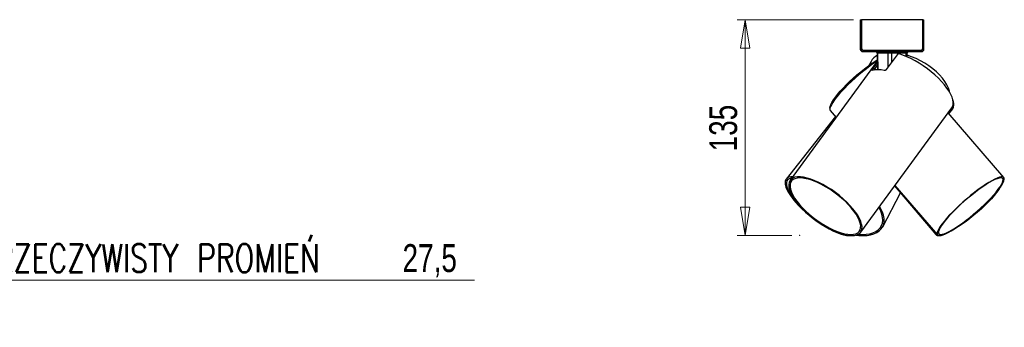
# Model space of a CAD drawing. Header units: millimetres. Extents: x 331 to 1010, y 451 to 656.
# Tile 4 of 4: x 887 to 1010, y 451 to 490. Entities that reach past the tile are written whole.
import ezdxf

# ---------------------------------------------------------------- set-up
doc = ezdxf.new("R2010")
doc.units = ezdxf.units.MM
doc.header["$PDSIZE"] = -1
doc.styles.add('SLDTEXTSTYLE0', font='TXT', dxfattribs={"width": 0.75})
doc.styles.add('SLDTEXTSTYLE1', font='TXT', dxfattribs={"width": 0.75, "bigfont": 'bigfont'})
doc.dimstyles.new('SLDDIMSTYLE1', dxfattribs={"dimtxt": 3.5, "dimasz": 3.556, "dimexe": 0, "dimexo": 0.0625, "dimgap": 0.875, "dimtad": 0, "dimtih": 1, "dimtoh": 1, "dimdec": 1, "dimlfac": 5, "dimrnd": 1e-09, "dimzin": 12, "dimdsep": 46, "dimtxsty": 'SLDTEXTSTYLE0', "dimblk1": 'CLOSED', "dimblk2": 'CLOSED', "dimsah": 1, "dimcen": 0, "dimadec": 0, "dimazin": 3, "dimtfac": 1, "dimtdec": 1, "dimtofl": 0, "dimtmove": 0, "dimatfit": 3, "dimldrblk": 'CLOSED', "dimfxl": 0, "dimfrac": 2, "dimtolj": 1, "dimtzin": 12, "dimarcsym": 0})
doc.dimstyles.new('SLDDIMSTYLE3', dxfattribs={"dimtxt": 3.5, "dimasz": 3.556, "dimexe": 0, "dimexo": 0.0625, "dimgap": 0.875, "dimtad": 1, "dimdec": 0, "dimlfac": 5, "dimrnd": 1e-09, "dimzin": 12, "dimdsep": 46, "dimtxsty": 'SLDTEXTSTYLE0', "dimblk1": 'CLOSED', "dimblk2": 'CLOSED', "dimsah": 1, "dimcen": 0.09, "dimadec": 0, "dimazin": 3, "dimtfac": 1, "dimtofl": 0, "dimtmove": 0, "dimatfit": 3, "dimldrblk": 'CLOSED', "dimfxl": 0, "dimfrac": 2, "dimtolj": 1, "dimtzin": 12, "dimarcsym": 0})

# ---------------------------------------------------------------- blocks, each defined once
blk = doc.blocks.new('_Closed')
at = {"color": 0, "linetype": 'ByBlock', "lineweight": -2}
for p, q in [((-1, 0.166667), (0, 0)), ((-1, 0.166667), (-1, -0.166667)), ((0, 0), (-1, -0.166667)), ((0, 0), (-1, 0))]:
    blk.add_line(p, q, dxfattribs=at)
blk = doc.blocks.new('_D_1')
at = {"color": 7, "linetype": 'Continuous', "lineweight": 0}
for p, q in [((873.76, 463.74), (881.84, 457.42)), ((881.84, 457.42), (943.7, 457.42))]:
    blk.add_line(p, q, dxfattribs=at)
at = {"color": 7, "linetype": 'Continuous', "lineweight": 18, "xscale": 3.556, "yscale": 3.556, "rotation": 141.9784805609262}
blk.add_blockref('_Closed', (873.76, 463.74, 8.46), dxfattribs=at)
at = {"color": 7, "linetype": 'Continuous', "lineweight": 18, "char_height": 3.5, "attachment_point": 1}
for s, insert, style in [('RZECZYWISTY PROMIEŃ', (883.43, 461.93), 'SLDTEXTSTYLE1'), ('27,5', (934.65, 461.93), 'SLDTEXTSTYLE0')]:
    blk.add_mtext(s, dxfattribs=dict(at, insert=insert, style=style))
blk = doc.blocks.new('_D_4')
at = {"color": 7, "linetype": 'Continuous', "lineweight": 0}
for p, q in [((991.32, 490.1), (976.69, 490.1)), ((977.69, 463.02), (977.69, 490.1)), ((983.54, 463.02), (976.69, 463.02))]:
    blk.add_line(p, q, dxfattribs=at)
at = {"color": 7, "linetype": 'Continuous', "lineweight": 18, "xscale": 3.556, "yscale": 3.556}
for p, rotation in [((977.69, 490.1), 90.0000000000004), ((977.69, 463.02), 270.0000000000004)]:
    blk.add_blockref('_Closed', p, dxfattribs=dict(at, rotation=rotation))
at = {"color": 7, "linetype": 'Continuous', "lineweight": 18, "insert": (973.18, 473.57), "char_height": 3.5, "attachment_point": 1, "rotation": 90, "style": 'SLDTEXTSTYLE0'}
blk.add_mtext('135', dxfattribs=at)

msp = doc.modelspace()

# ---------------------------------------------------------------- linework, layer by layer
at = {"color": 7, "linetype": 'Continuous', "lineweight": 25}
for p, q in [((992.156, 490.1), (992.316, 490.1)), ((992.156, 490.1), (992.156, 486.42)), ((992.316, 490.1), (992.316, 486.46)), ((999.996, 490.1), (992.316, 490.1)), ((992.316, 490.1), (992.316, 486.42)), ((999.996, 486.46), (999.996, 490.1)), ((999.996, 486.42), (999.996, 490.1)), ((999.996, 490.1), (1000.156, 490.1)), ((1000.156, 486.42), (1000.156, 490.1)), ((992.156, 486.42), (992.316, 486.42)), ((992.476, 486.26), (992.476, 486.1)), ((992.476, 486.26), (999.836, 486.26)), ((992.476, 486.1), (999.836, 486.1)), ((992.516, 486.26), (999.796, 486.26)), ((999.836, 486.1), (999.836, 486.26)), ((999.996, 486.42), (1000.156, 486.42)), ((994.293, 484.879), (983.334, 469.946)), ((993.507, 484.871), (993.232, 484.353)), ((994.278, 485.902), (994.288, 485.063)), ((994.281, 485.902), (994.306, 483.823)), ((995.646, 485.901), (994.336, 485.901)), ((996.776, 485.69), (995.413, 483.832)), ((997.905, 485.901), (996.064, 485.901)), ((998.026, 485.444), (998.031, 485.902)), ((998.031, 485.645), (998.034, 485.902)), ((993.675, 483.832), (994.296, 484.678)), ((993.865, 483.78), (994.299, 484.372)), ((988.386, 478.702), (989.129, 477.842)), ((992.203, 463.438), (1003.655, 479.043)), ((1003.283, 478.284), (1003.765, 478.896)), ((989.029, 477.958), (982.839, 470.093)), ((1010.191, 470.287), (1003.183, 478.4)), ((996.468, 469.25), (1001.656, 463.134)), ((996.506, 469.302), (1001.866, 463.097)), ((994.965, 464.118), (997.216, 468.369)), ((990.733, 463.011), (990.893, 463.019)), ((1002.061, 463.013), (1002, 463.011))]:
    msp.add_line(p, q, dxfattribs=at)
at = {"color": 8, "linetype": 'Continuous', "lineweight": 25}
for p, q in [((994.336, 485.901), (994.362, 483.822)), ((995.649, 484.153), (995.646, 485.901)), ((996.064, 485.901), (996.066, 484.722)), ((997.9, 485.497), (997.905, 485.901)), ((993.675, 483.832), (993.748, 483.751))]:
    msp.add_line(p, q, dxfattribs=at)
at = {"color": 7, "linetype": 'Continuous', "lineweight": 25, "flags": 128}
for points in [[(996.18, 486.1), (996.157, 486.096), (996.136, 486.085), (996.116, 486.066), (996.098, 486.042), (996.084, 486.012), (996.073, 485.977), (996.066, 485.94), (996.064, 485.901)], [(998.021, 486.1), (997.999, 486.096), (997.977, 486.085), (997.957, 486.066), (997.94, 486.042), (997.925, 486.012), (997.914, 485.977), (997.908, 485.94), (997.905, 485.901)], [(994.292, 484.947), (993.85, 484.643), (993.389, 484.308), (992.917, 483.947), (992.441, 483.565), (991.966, 483.167), (991.498, 482.758), (991.044, 482.343), (990.609, 481.928), (990.199, 481.517), (989.818, 481.116), (989.473, 480.73), (989.167, 480.364), (988.904, 480.023), (988.688, 479.711), (988.521, 479.432), (988.406, 479.19), (988.343, 478.987), (988.334, 478.827), (988.379, 478.711), (988.386, 478.702)], [(988.344, 478.991), (988.374, 479.19), (988.458, 479.432), (988.595, 479.711), (988.783, 480.023), (989.02, 480.364), (989.303, 480.73), (989.629, 481.116), (989.993, 481.517), (990.39, 481.928), (990.815, 482.343), (991.264, 482.758), (991.73, 483.167), (992.207, 483.565), (992.689, 483.947), (993.17, 484.308), (993.644, 484.643), (994.105, 484.948), (994.291, 485.065)], [(988.701, 479.731), (988.783, 479.88), (988.985, 480.201), (989.237, 480.55), (989.536, 480.923), (989.876, 481.315), (990.255, 481.721), (990.665, 482.134), (991.103, 482.55), (991.561, 482.962), (992.034, 483.365), (992.515, 483.754), (992.997, 484.122), (993.473, 484.466), (993.938, 484.779), (994.292, 485.002)], [(1003.655, 479.043), (1003.741, 479.19), (1003.815, 479.432), (1003.829, 479.711), (1003.785, 480.023), (1003.683, 480.364), (1003.523, 480.73), (1003.309, 481.116), (1003.042, 481.517), (1002.726, 481.928), (1002.366, 482.343), (1001.966, 482.758), (1001.53, 483.167), (1001.065, 483.565), (1000.576, 483.947), (1000.071, 484.308), (999.554, 484.643), (999.033, 484.948), (998.514, 485.219), (998.004, 485.453), (997.51, 485.647), (997.038, 485.797)], [(1003.378, 481), (1003.352, 481.116), (1003.224, 481.517), (1003.035, 481.928), (1002.786, 482.343), (1002.48, 482.758), (1002.122, 483.167), (1001.715, 483.565), (1001.266, 483.947), (1000.78, 484.308), (1000.264, 484.643), (999.723, 484.948), (999.164, 485.219), (998.596, 485.453), (998.028, 485.645)], [(1003.776, 480.061), (1003.786, 480.023), (1003.828, 479.805)], [(983.647, 470.371), (983.442, 470.366), (983.185, 470.318), (982.98, 470.223), (982.83, 470.082), (982.736, 469.896), (982.7, 469.669), (982.722, 469.403), (982.802, 469.102), (982.939, 468.769), (983.13, 468.409), (983.375, 468.027), (983.668, 467.627), (984.007, 467.216), (984.388, 466.797), (984.804, 466.377), (985.251, 465.961), (985.723, 465.555), (986.214, 465.163), (986.717, 464.791), (987.226, 464.444), (987.734, 464.127), (988.235, 463.843), (988.721, 463.596), (989.187, 463.389), (989.627, 463.225), (990.035, 463.107), (990.405, 463.035), (990.733, 463.011), (990.733, 463.011)], [(983.542, 470.229), (983.443, 470.214), (983.217, 470.143), (983.045, 470.024), (982.929, 469.861), (982.87, 469.655), (982.868, 469.409), (982.925, 469.126), (983.04, 468.81), (983.209, 468.465), (983.433, 468.097), (983.707, 467.709), (984.027, 467.308), (984.39, 466.898), (984.523, 466.757)], [(991.099, 463.011), (991.441, 463.035), (991.735, 463.107), (991.977, 463.225), (992.164, 463.389), (992.294, 463.596), (992.365, 463.843), (992.376, 464.127), (992.326, 464.444), (992.218, 464.791), (992.051, 465.163), (991.829, 465.555), (991.554, 465.961), (991.229, 466.377), (990.859, 466.797), (990.449, 467.216), (990.004, 467.627), (989.53, 468.027), (989.033, 468.409), (988.519, 468.769), (987.996, 469.102), (987.469, 469.403), (986.947, 469.669), (986.435, 469.896), (985.941, 470.082), (985.47, 470.223), (985.03, 470.318), (984.625, 470.366), (984.261, 470.366), (983.943, 470.318), (983.674, 470.223), (983.46, 470.082), (983.301, 469.896), (983.2, 469.669), (983.159, 469.403), (983.178, 469.102), (983.257, 468.769), (983.395, 468.409), (983.59, 468.027), (983.839, 467.627), (984.14, 467.216), (984.487, 466.797), (984.878, 466.377), (985.306, 465.961), (985.767, 465.555), (986.253, 465.163), (986.759, 464.791), (987.279, 464.444), (987.804, 464.127), (988.33, 463.843), (988.848, 463.596), (989.351, 463.389), (989.835, 463.225), (990.291, 463.107), (990.714, 463.035), (991.099, 463.011)], [(990.978, 463.145), (991.313, 463.169), (991.6, 463.241), (991.835, 463.359), (992.015, 463.522), (992.138, 463.729), (992.201, 463.975), (992.205, 464.258), (992.149, 464.574), (992.033, 464.919), (991.86, 465.287), (991.631, 465.675), (991.35, 466.076), (991.021, 466.486), (990.648, 466.898), (990.236, 467.308), (989.79, 467.709), (989.317, 468.097), (988.823, 468.465), (988.315, 468.81), (987.8, 469.126), (987.284, 469.409), (986.774, 469.655), (986.278, 469.861), (985.803, 470.024), (985.353, 470.143), (984.937, 470.214), (984.559, 470.238), (984.224, 470.214), (983.937, 470.143), (983.702, 470.024), (983.522, 469.861), (983.399, 469.655), (983.335, 469.409), (983.332, 469.126), (983.388, 468.81), (983.504, 468.465), (983.677, 468.097), (983.906, 467.709), (984.186, 467.308), (984.516, 466.898), (984.889, 466.486), (985.301, 466.076), (985.747, 465.675), (986.22, 465.287), (986.714, 464.919), (987.222, 464.574), (987.737, 464.258), (988.253, 463.975), (988.763, 463.729), (989.258, 463.522), (989.734, 463.359), (990.183, 463.241), (990.6, 463.169), (990.978, 463.145)], [(1002.108, 463.011), (1002.311, 463.035), (1002.562, 463.107), (1002.858, 463.225), (1003.196, 463.389), (1003.57, 463.596), (1003.977, 463.843), (1004.41, 464.127), (1004.865, 464.444), (1005.335, 464.791), (1005.813, 465.163), (1006.295, 465.555), (1006.773, 465.961), (1007.241, 466.377), (1007.694, 466.797), (1008.125, 467.216), (1008.528, 467.627), (1008.899, 468.027), (1009.232, 468.409), (1009.524, 468.769), (1009.77, 469.102), (1009.968, 469.403), (1010.114, 469.669), (1010.206, 469.896), (1010.245, 470.082), (1010.228, 470.223), (1010.157, 470.318), (1010.031, 470.366), (1009.854, 470.366), (1009.627, 470.318), (1009.352, 470.223), (1009.035, 470.082), (1008.678, 469.896), (1008.287, 469.669), (1007.866, 469.403), (1007.421, 469.102), (1006.959, 468.769), (1006.484, 468.409), (1006.003, 468.027), (1005.522, 467.627), (1005.048, 467.216), (1004.587, 466.797), (1004.145, 466.377), (1003.727, 465.961), (1003.339, 465.555), (1002.986, 465.163), (1002.673, 464.791), (1002.404, 464.444), (1002.182, 464.127), (1002.01, 463.843), (1001.89, 463.596), (1001.824, 463.389), (1001.814, 463.225), (1001.858, 463.107), (1001.956, 463.035), (1002.108, 463.011)], [(1002.25, 463.145), (1002.45, 463.169), (1002.698, 463.241), (1002.99, 463.359), (1003.324, 463.522), (1003.695, 463.729), (1004.097, 463.975), (1004.525, 464.258), (1004.974, 464.574), (1005.436, 464.919), (1005.907, 465.287), (1006.379, 465.675), (1006.847, 466.076), (1007.304, 466.486), (1007.743, 466.898), (1008.159, 467.308), (1008.547, 467.709), (1008.9, 468.097), (1009.214, 468.465), (1009.486, 468.81), (1009.71, 469.126), (1009.885, 469.409), (1010.008, 469.655), (1010.077, 469.861), (1010.091, 470.024), (1010.05, 470.143), (1009.955, 470.214), (1009.806, 470.238), (1009.607, 470.214), (1009.359, 470.143), (1009.066, 470.024), (1008.733, 469.861), (1008.362, 469.655), (1007.96, 469.409), (1007.532, 469.126), (1007.083, 468.81), (1006.621, 468.465), (1006.15, 468.097), (1005.677, 467.709), (1005.21, 467.308), (1004.753, 466.898), (1004.314, 466.486), (1003.898, 466.076), (1003.51, 465.675), (1003.157, 465.287), (1002.843, 464.919), (1002.571, 464.574), (1002.347, 464.258), (1002.172, 463.975), (1002.049, 463.729), (1001.98, 463.522), (1001.966, 463.359), (1002.007, 463.241), (1002.102, 463.169), (1002.25, 463.145)], [(1009.744, 469.065), (1009.548, 468.769), (1009.28, 468.409), (1008.968, 468.027), (1008.615, 467.627), (1008.226, 467.216), (1007.806, 466.797), (1007.361, 466.377), (1006.896, 465.961), (1006.417, 465.555), (1005.931, 465.163), (1005.444, 464.791), (1004.962, 464.444), (1004.492, 464.127), (1004.039, 463.843), (1003.61, 463.596), (1003.21, 463.389), (1003.01, 463.296)], [(992.421, 463.145), (992.903, 463.169), (993.347, 463.241), (993.747, 463.359), (994.098, 463.522), (994.395, 463.729), (994.634, 463.975), (994.812, 464.258), (994.926, 464.574), (994.975, 464.919), (994.958, 465.287), (994.876, 465.675), (994.729, 466.076), (994.519, 466.486), (994.483, 466.546)], [(992.508, 463.011), (992.999, 463.035), (993.453, 463.107), (993.863, 463.225), (994.224, 463.389), (994.532, 463.596), (994.781, 463.843), (994.97, 464.127), (995.095, 464.444), (995.155, 464.791), (995.15, 465.163), (995.078, 465.555), (994.942, 465.961), (994.743, 466.377), (994.571, 466.665)], [(991.072, 463.012), (991.045, 463.011), (990.872, 463.017)], [(991.636, 463.076), (991.985, 463.035), (992.508, 463.011)], [(991.884, 463.171), (991.907, 463.169), (992.421, 463.145)]]:
    msp.add_lwpolyline(points, dxfattribs=at)
at = {"color": 7, "linetype": 'Continuous', "lineweight": 25}
for centre, radius, start, end in [((992.476, 486.42), 0.32, 180, 270), ((992.516, 486.46), 0.2, 180, 270), ((992.476, 486.42), 0.16, 180, 270), ((994.078, 485.9), 0.2, 1.00753, 90), ((994.081, 485.9), 0.2, 0.98302, 90), ((994.153, 485.917), 0.184, 355.20244, 83.64697), ((995.462, 485.917), 0.184, 355.20244, 83.64697), ((998.231, 485.9), 0.2, 90, 179.62629), ((998.234, 485.9), 0.2, 90, 179.6509), ((999.796, 486.46), 0.2, 270, 0), ((999.836, 486.42), 0.32, 270, 0), ((999.836, 486.42), 0.16, 270, 0), ((995.09, 484.005), 1.805, 116.52365, 151.32223), ((1004.766, 468.008), 19.886, 124.16904, 139.38027), ((994.403, 481.083), 2.741, 74.04725, 105.95275), ((1002.844, 479.42), 1.06, 330.33491, 23.26637), ((1001.951, 463.417), 0.409, 223.81767, 276.97506)]:
    msp.add_arc(centre, radius, start, end, dxfattribs=at)
at = {"color": 8, "linetype": 'Continuous', "lineweight": 25}
for centre, major_axis, ratio, start_param, end_param in [((994.578, 485.9), (0.3, -0.002), 0.0012845, 2.6077161, 3.143071), ((994.581, 485.9), (0.3, -0.002), 0.0013695, 3.143082, 3.7596822), ((997.731, 485.9), (0.3, 0.002), 0.0013695, 6.2812533, 7.2358159)]:
    msp.add_ellipse(centre, major_axis=major_axis, ratio=ratio, start_param=start_param, end_param=end_param, dxfattribs=at)
at = {"color": 7, "linetype": 'Continuous', "lineweight": 25}
msp.add_ellipse((995.89, 485.9), major_axis=(0.3, 0), ratio=0.0081122, start_param=0.9527873, end_param=2.5235075, dxfattribs=at)
for points, knots in [([(997.038, 485.797), (997.019, 485.801), (996.98, 485.807), (996.913, 485.792), (996.85, 485.761), (996.804, 485.724), (996.783, 485.698), (996.776, 485.69)], [0, 0, 0, 0, 0.2275837, 0.4554043, 0.6765559, 0.888193, 1, 1, 1, 1]), ([(993.65, 483.718), (993.641, 483.716), (993.624, 483.712), (993.618, 483.728), (993.628, 483.759), (993.65, 483.797), (993.668, 483.823), (993.675, 483.832)], [0, 0, 0, 0, 0.2233625, 0.4467857, 0.6679299, 0.8821371, 1, 1, 1, 1]), ([(995.413, 483.832), (995.4, 483.816), (995.373, 483.784), (995.316, 483.747), (995.255, 483.722), (995.199, 483.712), (995.169, 483.716), (995.156, 483.718)], [0, 0, 0, 0, 0.2054225, 0.4107139, 0.6196713, 0.8359707, 1, 1, 1, 1])]:
    msp.add_open_spline(points, degree=3, knots=knots, dxfattribs=at)
at = {"color": 7, "linetype": 'Continuous', "lineweight": 0}
for p in [(984.541, 463.016), (990.944, 463.016)]:
    msp.add_point(p, dxfattribs=at)

# ---------------------------------------------------------------- dimensions: what is measured, and where the dimension line sits
at = {"color": 7, "linetype": 'Continuous', "lineweight": 18}
dim = msp.add_linear_dim(base=(977.689, 490.1), p1=(984.541, 463.016), p2=(992.316, 490.1), angle=90, dimstyle='SLDDIMSTYLE3', dxfattribs=at)
dim.commit()
dim.dimension.update_dxf_attribs({"geometry": '_D_4', "text_midpoint": (977.689, 477.445), "dimtype": 160})
dim = msp.add_radius_dim(center=(869.988, 466.692), mpoint=(873.757, 463.744), text='RZECZYWISTY PROMIEŃ<>', dimstyle='SLDDIMSTYLE1', dxfattribs=at)
dim.commit()
dim.dimension.update_dxf_attribs({"geometry": '_D_1', "text_midpoint": (913.569, 460.199), "dimtype": 164})

doc.saveas('drawing.dxf')
